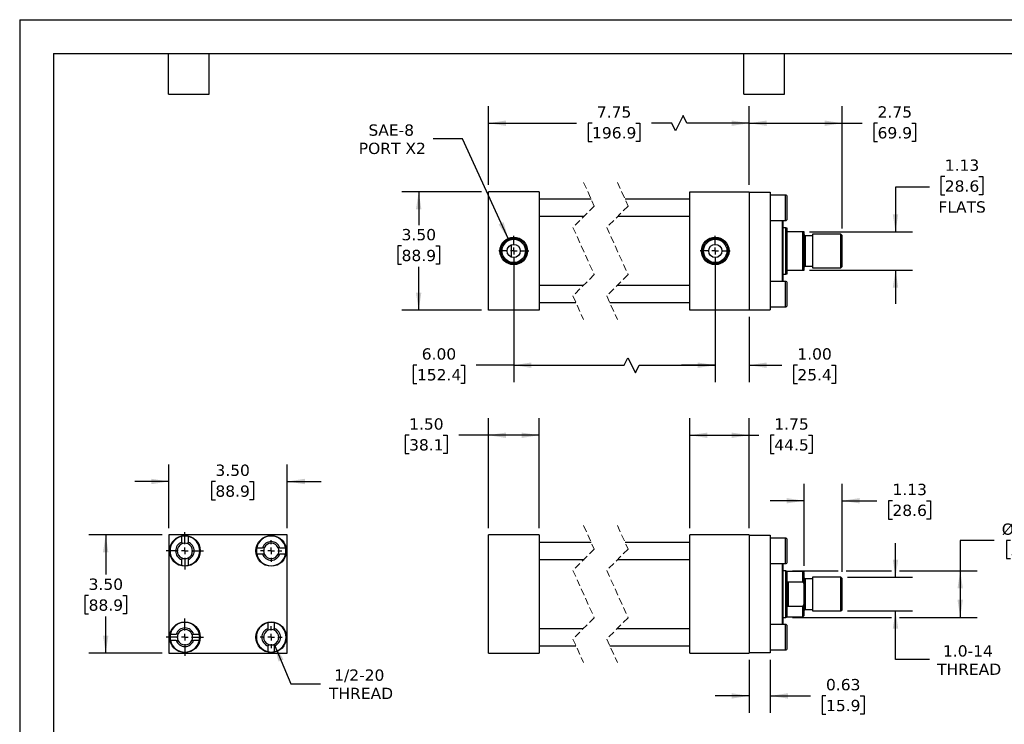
# Model space of a CAD drawing. Header units: inches. Extents: x 0 to 44, y 0 to 34.
# Tile 2 of 3: x 0 to 29.1, y 13.2 to 34. Entities that reach past the tile are written whole.
import ezdxf

# ---------------------------------------------------------------- set-up
doc = ezdxf.new("R2010")
doc.units = ezdxf.units.IN
doc.header["$LTSCALE"] = 4
doc.header["$MEASUREMENT"] = 0
for name, pattern in [('SLD-Center', [0.75, 0.6, -0.05, 0.05, -0.05]), ('SLD-Dashed', [0.075, 0.05, -0.025]), ('SLD-Solid', [0])]:
    doc.linetypes.add(name, pattern=pattern)
doc.layers.add('CENTER', color=40, linetype='SLD-Center')
doc.layers.add('DIMENSIONS', color=140, linetype='SLD-Solid', lineweight=25)
doc.layers.add('TEXT', color=140, linetype='SLD-Solid', lineweight=25)
doc.styles.add('SLDTEXTSTYLE0', font='VERDANA.TTF')
doc.dimstyles.new('SLDDIMSTYLE0', dxfattribs={"dimtxt": 0.339844, "dimasz": 0.52, "dimexe": 0, "dimexo": 0.0625, "dimgap": 0.084961, "dimtad": 0, "dimtih": 1, "dimtoh": 1, "dimrnd": 1e-09, "dimzin": 4, "dimdsep": 46, "dimtxsty": 'SLDTEXTSTYLE0', "dimsah": 1, "dimcen": 0.09, "dimadec": 0, "dimazin": 1, "dimtfac": 1, "dimtofl": 0, "dimtmove": 0, "dimatfit": 3, "dimfxl": 0, "dimfrac": 2, "dimtolj": 1, "dimtzin": 12, "dimarcsym": 0})
doc.dimstyles.new('SLDDIMSTYLE1', dxfattribs={"dimtxt": 0.339844, "dimasz": 0.52, "dimexe": 0, "dimexo": 0.0625, "dimgap": 0.084961, "dimtad": 0, "dimtih": 1, "dimtoh": 1, "dimrnd": 1e-09, "dimzin": 12, "dimdsep": 46, "dimtxsty": 'SLDTEXTSTYLE0', "dimsah": 1, "dimcen": 0.09, "dimadec": 0, "dimazin": 3, "dimtfac": 1, "dimtofl": 0, "dimtmove": 0, "dimatfit": 3, "dimfxl": 0, "dimfrac": 2, "dimtolj": 1, "dimtzin": 12, "dimarcsym": 0})
doc.dimstyles.new('SLDDIMSTYLE2', dxfattribs={"dimtxt": 0.339844, "dimasz": 0.52, "dimexe": 0, "dimexo": 0.0625, "dimgap": 0.084961, "dimtad": 0, "dimtih": 1, "dimtoh": 1, "dimrnd": 1e-09, "dimzin": 12, "dimdsep": 46, "dimtxsty": 'SLDTEXTSTYLE0', "dimsah": 1, "dimcen": 0.09, "dimadec": 0, "dimazin": 3, "dimtfac": 1, "dimtmove": 0, "dimatfit": 0, "dimfxl": 0, "dimfrac": 2, "dimtolj": 1, "dimtzin": 12, "dimarcsym": 0})
doc.dimstyles.new('SLDDIMSTYLE3', dxfattribs={"dimtxt": 0.339844, "dimasz": 0.52, "dimexe": 0, "dimexo": 0.0625, "dimgap": 0.084961, "dimtad": 0, "dimtih": 1, "dimtoh": 1, "dimrnd": 1e-09, "dimdsep": 46, "dimtxsty": 'SLDTEXTSTYLE0', "dimsah": 1, "dimcen": 0.09, "dimadec": 0, "dimazin": 2, "dimtfac": 1, "dimtmove": 0, "dimatfit": 0, "dimfxl": 0, "dimfrac": 2, "dimtolj": 1, "dimtzin": 12, "dimarcsym": 0})
doc.dimstyles.new('SLDDIMSTYLE4', dxfattribs={"dimtxt": 0.339844, "dimasz": 0.52, "dimexe": 0, "dimexo": 0.0625, "dimgap": 0.084961, "dimtad": 0, "dimtih": 1, "dimtoh": 1, "dimrnd": 1e-09, "dimzin": 4, "dimdsep": 46, "dimtxsty": 'SLDTEXTSTYLE0', "dimsah": 1, "dimcen": 0.09, "dimadec": 0, "dimazin": 1, "dimtfac": 1, "dimtmove": 0, "dimatfit": 0, "dimfxl": 0, "dimfrac": 2, "dimtolj": 1, "dimtzin": 12, "dimarcsym": 0})
doc.dimstyles.new('SLDDIMSTYLE5', dxfattribs={"dimtxt": 0.339844, "dimasz": 0.52, "dimexe": 0, "dimexo": 0.0625, "dimgap": 0.084961, "dimtad": 0, "dimtih": 1, "dimtoh": 1, "dimrnd": 1e-09, "dimzin": 12, "dimdsep": 46, "dimtxsty": 'SLDTEXTSTYLE0', "dimsah": 1, "dimcen": 0, "dimadec": 0, "dimazin": 3, "dimtfac": 1, "dimtofl": 0, "dimtmove": 0, "dimatfit": 3, "dimfxl": 0, "dimfrac": 2, "dimtolj": 1, "dimtzin": 12, "dimarcsym": 0})
doc.dimstyles.new('SLDDIMSTYLE6', dxfattribs={"dimtxt": 0.339844, "dimasz": 0.52, "dimexe": 0, "dimexo": 0.0625, "dimgap": 0.084961, "dimtad": 0, "dimtih": 1, "dimtoh": 1, "dimrnd": 1e-09, "dimzin": 12, "dimdsep": 46, "dimtxsty": 'SLDTEXTSTYLE0', "dimsah": 1, "dimcen": 0, "dimadec": 0, "dimazin": 3, "dimtfac": 1, "dimtofl": 0, "dimtmove": 0, "dimatfit": 3, "dimfxl": 0, "dimfrac": 2, "dimtolj": 1, "dimtzin": 12, "dimarcsym": 0})

# ---------------------------------------------------------------- blocks, each defined once
blk = doc.blocks.new('_D')
at = {"layer": 'DIMENSIONS'}
for p, q in [((13.849, 18.986), (13.849, 22.227)), ((15.349, 18.986), (15.349, 22.227)), ((11.508, 21.727), (11.394, 21.727)), ((11.394, 21.727), (11.394, 21.187)), ((12.518, 21.727), (12.632, 21.727)), ((12.632, 21.727), (12.632, 21.187)), ((13.849, 21.727), (12.979, 21.727)), ((15.349, 21.727), (13.849, 21.727)), ((11.394, 21.187), (11.508, 21.187)), ((12.632, 21.187), (12.518, 21.187))]:
    blk.add_line(p, q, dxfattribs=at)
for points in [[(13.849, 21.727), (14.369, 21.647), (14.369, 21.807)], [(15.349, 21.727), (14.829, 21.807), (14.829, 21.647)]]:
    blk.add_solid(points, dxfattribs=at)
at = {"layer": 'DIMENSIONS', "char_height": 0.3333, "attachment_point": 1, "style": 'SLDTEXTSTYLE0'}
for s, insert in [('1.50', (11.508, 22.226)), ('38.1', (11.508, 21.61))]:
    blk.add_mtext(s, dxfattribs=dict(at, insert=insert))
blk = doc.blocks.new('_D_1')
at = {"layer": 'DIMENSIONS'}
for p, q in [((19.805, 18.986), (19.805, 22.227)), ((21.555, 18.986), (21.555, 22.227)), ((19.805, 21.727), (21.555, 21.727)), ((21.555, 21.727), (21.839, 21.727)), ((22.299, 21.727), (22.185, 21.727)), ((22.185, 21.727), (22.185, 21.187)), ((23.309, 21.727), (23.423, 21.727)), ((23.423, 21.727), (23.423, 21.187)), ((22.185, 21.187), (22.299, 21.187)), ((23.423, 21.187), (23.309, 21.187))]:
    blk.add_line(p, q, dxfattribs=at)
for points in [[(19.805, 21.727), (20.325, 21.647), (20.325, 21.807)], [(21.555, 21.727), (21.035, 21.807), (21.035, 21.647)]]:
    blk.add_solid(points, dxfattribs=at)
at = {"layer": 'DIMENSIONS', "char_height": 0.3333, "attachment_point": 1, "style": 'SLDTEXTSTYLE0'}
for s, insert in [('1.75', (22.299, 22.226)), ('44.5', (22.299, 21.61))]:
    blk.add_mtext(s, dxfattribs=dict(at, insert=insert))
blk = doc.blocks.new('_D_2')
at = {"layer": 'DIMENSIONS'}
for p, q in [((23.181, 17.868), (23.181, 20.292)), ((24.306, 17.696), (24.306, 20.292)), ((23.181, 19.792), (22.181, 19.792)), ((24.306, 19.792), (25.33, 19.792)), ((25.791, 19.792), (25.677, 19.792)), ((25.677, 19.792), (25.677, 19.252)), ((26.801, 19.792), (26.915, 19.792)), ((26.915, 19.792), (26.915, 19.252)), ((25.677, 19.252), (25.791, 19.252)), ((26.915, 19.252), (26.801, 19.252))]:
    blk.add_line(p, q, dxfattribs=at)
for points in [[(23.181, 19.792), (22.661, 19.872), (22.661, 19.712)], [(24.306, 19.792), (24.826, 19.712), (24.826, 19.872)]]:
    blk.add_solid(points, dxfattribs=at)
at = {"layer": 'DIMENSIONS', "char_height": 0.3333, "attachment_point": 1, "style": 'SLDTEXTSTYLE0'}
for s, insert in [('1.13', (25.791, 20.292)), ('28.6', (25.791, 19.676))]:
    blk.add_mtext(s, dxfattribs=dict(at, insert=insert))
blk = doc.blocks.new('_D_3')
at = {"layer": 'DIMENSIONS'}
for p, q in [((25.881, 17.536), (25.881, 18.536)), ((24.467, 17.536), (26.381, 17.536)), ((24.467, 16.536), (26.381, 16.536)), ((25.881, 15.1), (25.881, 16.536)), ((26.881, 15.1), (25.881, 15.1))]:
    blk.add_line(p, q, dxfattribs=at)
for points in [[(25.881, 17.536), (25.961, 18.056), (25.801, 18.056)], [(25.881, 16.536), (25.801, 16.016), (25.961, 16.016)]]:
    blk.add_solid(points, dxfattribs=at)
at = {"layer": 'DIMENSIONS', "char_height": 0.3333, "attachment_point": 1, "style": 'SLDTEXTSTYLE0'}
for s, insert in [('1.0-14', (27.284, 15.523)), ('THREAD', (27.109, 14.983))]:
    blk.add_mtext(s, dxfattribs=dict(at, insert=insert))
blk = doc.blocks.new('_D_4')
at = {"layer": 'DIMENSIONS'}
for p, q in [((28.793, 18.622), (27.793, 18.622)), ((27.793, 18.622), (27.793, 17.723)), ((29.278, 18.622), (29.164, 18.622)), ((29.164, 18.622), (29.164, 18.082)), ((30.288, 18.622), (30.402, 18.622)), ((30.402, 18.622), (30.402, 18.082)), ((29.164, 18.082), (29.278, 18.082)), ((30.402, 18.082), (30.288, 18.082)), ((22.837, 17.723), (24.186, 17.723)), ((24.426, 17.723), (25.761, 17.723)), ((26.001, 17.723), (28.293, 17.723)), ((27.793, 17.723), (27.793, 16.348)), ((22.837, 16.348), (25.761, 16.348)), ((26.001, 16.348), (28.293, 16.348))]:
    blk.add_line(p, q, dxfattribs=at)
for points in [[(27.793, 17.723), (27.713, 17.203), (27.873, 17.203)], [(27.793, 16.348), (27.873, 16.868), (27.713, 16.868)]]:
    blk.add_solid(points, dxfattribs=at)
at = {"layer": 'DIMENSIONS', "char_height": 0.3333, "attachment_point": 1, "style": 'SLDTEXTSTYLE0'}
for s, insert in [('%%c', (29.021, 19.121)), ('1.38', (29.534, 19.121)), ('34.9', (29.278, 18.505))]:
    blk.add_mtext(s, dxfattribs=dict(at, insert=insert))
blk = doc.blocks.new('_D_5')
at = {"layer": 'DIMENSIONS'}
for p, q in [((21.555, 15.096), (21.555, 13.528)), ((22.18, 15.096), (22.18, 13.528)), ((21.555, 14.028), (20.555, 14.028)), ((22.18, 14.028), (23.366, 14.028)), ((23.827, 14.028), (23.713, 14.028)), ((23.713, 14.028), (23.713, 13.488)), ((24.837, 14.028), (24.951, 14.028)), ((24.951, 14.028), (24.951, 13.488)), ((23.713, 13.488), (23.827, 13.488)), ((24.951, 13.488), (24.837, 13.488))]:
    blk.add_line(p, q, dxfattribs=at)
for points in [[(21.555, 14.028), (21.035, 14.108), (21.035, 13.948)], [(22.18, 14.028), (22.7, 13.948), (22.7, 14.108)]]:
    blk.add_solid(points, dxfattribs=at)
at = {"layer": 'DIMENSIONS', "char_height": 0.3333, "attachment_point": 1, "style": 'SLDTEXTSTYLE0'}
for s, insert in [('0.63', (23.827, 14.528)), ('15.9', (23.827, 13.911))]:
    blk.add_mtext(s, dxfattribs=dict(at, insert=insert))
blk = doc.blocks.new('_D_8')
at = {"layer": 'DIMENSIONS'}
for p, q in [((4.407, 18.986), (4.407, 20.861)), ((7.907, 18.986), (7.907, 20.861)), ((4.407, 20.361), (3.407, 20.361)), ((5.784, 20.361), (5.67, 20.361)), ((5.67, 20.361), (5.67, 19.82)), ((6.794, 20.361), (6.908, 20.361)), ((6.908, 20.361), (6.908, 19.82)), ((7.907, 20.361), (8.907, 20.361)), ((5.67, 19.82), (5.784, 19.82)), ((6.908, 19.82), (6.794, 19.82))]:
    blk.add_line(p, q, dxfattribs=at)
for points in [[(4.407, 20.361), (3.887, 20.441), (3.887, 20.281)], [(7.907, 20.361), (8.427, 20.281), (8.427, 20.441)]]:
    blk.add_solid(points, dxfattribs=at)
at = {"layer": 'DIMENSIONS', "char_height": 0.3333, "attachment_point": 1, "style": 'SLDTEXTSTYLE0'}
for s, insert in [('3.50', (5.784, 20.86)), ('88.9', (5.784, 20.244))]:
    blk.add_mtext(s, dxfattribs=dict(at, insert=insert))
blk = doc.blocks.new('_D_9')
at = {"layer": 'DIMENSIONS'}
for p, q in [((4.207, 18.786), (2.042, 18.786)), ((2.542, 18.786), (2.542, 17.61)), ((2.037, 16.994), (1.923, 16.994)), ((1.923, 16.994), (1.923, 16.454)), ((3.047, 16.994), (3.161, 16.994)), ((3.161, 16.994), (3.161, 16.454)), ((1.923, 16.454), (2.037, 16.454)), ((2.542, 15.286), (2.542, 16.378)), ((3.161, 16.454), (3.047, 16.454)), ((4.207, 15.286), (2.042, 15.286))]:
    blk.add_line(p, q, dxfattribs=at)
for points in [[(2.542, 18.786), (2.462, 18.266), (2.622, 18.266)], [(2.542, 15.286), (2.622, 15.806), (2.462, 15.806)]]:
    blk.add_solid(points, dxfattribs=at)
at = {"layer": 'DIMENSIONS', "char_height": 0.3333, "attachment_point": 1, "style": 'SLDTEXTSTYLE0'}
for s, insert in [('3.50', (2.037, 17.494)), ('88.9', (2.037, 16.877))]:
    blk.add_mtext(s, dxfattribs=dict(at, insert=insert))
blk = doc.blocks.new('_D_10')
at = {"layer": 'DIMENSIONS'}
for p, q in [((7.52, 15.552), (8.015, 14.385)), ((8.015, 14.385), (8.89, 14.385))]:
    blk.add_line(p, q, dxfattribs=at)
blk.add_solid([(7.52, 15.552), (7.649, 15.042), (7.797, 15.105)], dxfattribs=at)
at = {"layer": 'DIMENSIONS', "char_height": 0.3333, "attachment_point": 1, "style": 'SLDTEXTSTYLE0'}
for s, insert in [('1/2-20', (9.294, 14.809)), ('THREAD', (9.14, 14.269))]:
    blk.add_mtext(s, dxfattribs=dict(at, insert=insert))
blk = doc.blocks.new('SW_CENTERMARKSYMBOL_0')
at = {"layer": 'CENTER', "color": 0}
for p, q in [((0, 0.2), (0, 0.31875)), ((-0.2, 0), (-0.31875, 0)), ((0, 0), (-0.1, 0)), ((0, 0), (0, 0.1)), ((0, 0), (0, -0.1)), ((0, 0), (0.1, 0)), ((0.2, 0), (0.31875, 0)), ((0, -0.2), (0, -0.31875))]:
    blk.add_line(p, q, dxfattribs=at)
blk = doc.blocks.new('SW_CENTERMARKSYMBOL_1')
at = {"layer": 'CENTER', "color": 0}
for p, q in [((0, 0.2), (0, 0.553)), ((-0.2, 0), (-0.553, 0)), ((0, 0), (-0.1, 0)), ((0, 0), (0, 0.1)), ((0, 0), (0, -0.1)), ((0, 0), (0.1, 0)), ((0.2, 0), (0.553, 0)), ((0, -0.2), (0, -0.553))]:
    blk.add_line(p, q, dxfattribs=at)
blk = doc.blocks.new('SW_CENTERMARKSYMBOL_2')
at = {"layer": 'CENTER', "color": 0}
for p, q in [((0, 0.2), (0, 0.553)), ((-0.2, 0), (-0.553, 0)), ((0, 0), (-0.1, 0)), ((0, 0), (0, 0.1)), ((0, 0), (0, -0.1)), ((0, 0), (0.1, 0)), ((0.2, 0), (0.553, 0)), ((0, -0.2), (0, -0.553))]:
    blk.add_line(p, q, dxfattribs=at)
blk = doc.blocks.new('SW_CENTERMARKSYMBOL_3')
at = {"layer": 'CENTER', "color": 0}
for p, q in [((0, 0.2), (0, 0.32655)), ((-0.2, 0), (-0.32655, 0)), ((0, 0), (-0.1, 0)), ((0, 0), (0, 0.1)), ((0, 0), (0, -0.1)), ((0, 0), (0.1, 0)), ((0.2, 0), (0.32655, 0)), ((0, -0.2), (0, -0.32655))]:
    blk.add_line(p, q, dxfattribs=at)
blk = doc.blocks.new('_D_11')
at = {"layer": 'DIMENSIONS'}
for p, q in [((13.849, 29.12), (13.849, 31.443)), ((21.555, 29.12), (21.555, 31.443)), ((19.604, 31.166), (19.381, 30.721)), ((19.715, 30.943), (19.604, 31.166)), ((13.849, 30.943), (16.454, 30.943)), ((16.914, 30.943), (16.8, 30.943)), ((16.8, 30.943), (16.8, 30.403)), ((18.207, 30.943), (18.321, 30.943)), ((18.321, 30.943), (18.321, 30.403)), ((19.27, 30.943), (18.667, 30.943)), ((19.381, 30.721), (19.27, 30.943)), ((21.555, 30.943), (19.715, 30.943)), ((16.8, 30.403), (16.914, 30.403)), ((18.321, 30.403), (18.207, 30.403))]:
    blk.add_line(p, q, dxfattribs=at)
for points in [[(13.849, 30.943), (14.369, 30.863), (14.369, 31.023)], [(21.555, 30.943), (21.035, 31.023), (21.035, 30.863)]]:
    blk.add_solid(points, dxfattribs=at)
at = {"layer": 'DIMENSIONS', "char_height": 0.3333, "attachment_point": 1, "style": 'SLDTEXTSTYLE0'}
for s, insert in [('7.75', (17.056, 31.443)), ('196.9', (16.914, 30.827))]:
    blk.add_mtext(s, dxfattribs=dict(at, insert=insert))
blk = doc.blocks.new('_D_12')
at = {"layer": 'DIMENSIONS'}
for p, q in [((21.555, 29.12), (21.555, 31.443)), ((24.306, 27.83), (24.306, 31.443)), ((21.555, 30.943), (24.306, 30.943)), ((24.306, 30.943), (24.891, 30.943)), ((25.352, 30.943), (25.238, 30.943)), ((25.238, 30.943), (25.238, 30.403)), ((26.362, 30.943), (26.476, 30.943)), ((26.476, 30.943), (26.476, 30.403)), ((25.238, 30.403), (25.352, 30.403)), ((26.476, 30.403), (26.362, 30.403))]:
    blk.add_line(p, q, dxfattribs=at)
for points in [[(21.555, 30.943), (22.075, 30.863), (22.075, 31.023)], [(24.306, 30.943), (23.786, 31.023), (23.786, 30.863)]]:
    blk.add_solid(points, dxfattribs=at)
at = {"layer": 'DIMENSIONS', "char_height": 0.3333, "attachment_point": 1, "style": 'SLDTEXTSTYLE0'}
for s, insert in [('2.75', (25.352, 31.443)), ('69.9', (25.352, 30.827))]:
    blk.add_mtext(s, dxfattribs=dict(at, insert=insert))
blk = doc.blocks.new('_D_13')
at = {"layer": 'DIMENSIONS'}
for p, q in [((27.337, 29.37), (27.223, 29.37)), ((27.223, 29.37), (27.223, 28.83)), ((28.347, 29.37), (28.461, 29.37)), ((28.461, 29.37), (28.461, 28.83)), ((26.881, 29.052), (25.881, 29.052)), ((25.881, 29.052), (25.881, 27.732)), ((27.223, 28.83), (27.337, 28.83)), ((28.461, 28.83), (28.347, 28.83)), ((23.342, 27.732), (26.381, 27.732)), ((23.342, 26.607), (26.381, 26.607)), ((25.881, 26.607), (25.881, 25.607))]:
    blk.add_line(p, q, dxfattribs=at)
for points in [[(25.881, 27.732), (25.961, 28.252), (25.801, 28.252)], [(25.881, 26.607), (25.801, 26.087), (25.961, 26.087)]]:
    blk.add_solid(points, dxfattribs=at)
at = {"layer": 'DIMENSIONS', "char_height": 0.3333, "attachment_point": 1, "style": 'SLDTEXTSTYLE0'}
for s, insert in [('1.13', (27.337, 29.87)), ('28.6', (27.337, 29.254)), ('FLATS', (27.15, 28.637))]:
    blk.add_mtext(s, dxfattribs=dict(at, insert=insert))
blk = doc.blocks.new('_D_14')
at = {"layer": 'DIMENSIONS'}
for p, q in [((14.599, 26.97), (14.599, 23.296)), ((20.555, 26.97), (20.555, 23.296)), ((17.86, 23.796), (17.971, 24.018)), ((17.971, 24.018), (18.193, 23.573)), ((11.74, 23.796), (11.626, 23.796)), ((11.626, 23.796), (11.626, 23.255)), ((13.032, 23.796), (13.147, 23.796)), ((13.147, 23.796), (13.147, 23.255)), ((14.599, 23.796), (13.493, 23.796)), ((14.599, 23.796), (17.86, 23.796)), ((18.193, 23.573), (18.304, 23.796)), ((18.304, 23.796), (20.555, 23.796)), ((11.626, 23.255), (11.74, 23.255)), ((13.147, 23.255), (13.032, 23.255))]:
    blk.add_line(p, q, dxfattribs=at)
for points in [[(14.599, 23.796), (15.119, 23.716), (15.119, 23.876)], [(20.555, 23.796), (20.035, 23.876), (20.035, 23.716)]]:
    blk.add_solid(points, dxfattribs=at)
at = {"layer": 'DIMENSIONS', "char_height": 0.3333, "attachment_point": 1, "style": 'SLDTEXTSTYLE0'}
for s, insert in [('6.00', (11.881, 24.295)), ('152.4', (11.74, 23.679))]:
    blk.add_mtext(s, dxfattribs=dict(at, insert=insert))
blk = doc.blocks.new('_D_15')
at = {"layer": 'DIMENSIONS'}
for p, q in [((20.555, 26.97), (20.555, 23.296)), ((21.555, 25.22), (21.555, 23.296)), ((20.555, 23.796), (19.555, 23.796)), ((21.555, 23.796), (22.52, 23.796)), ((22.98, 23.796), (22.866, 23.796)), ((22.866, 23.796), (22.866, 23.255)), ((23.99, 23.796), (24.104, 23.796)), ((24.104, 23.796), (24.104, 23.255)), ((22.866, 23.255), (22.98, 23.255)), ((24.104, 23.255), (23.99, 23.255))]:
    blk.add_line(p, q, dxfattribs=at)
for points in [[(20.555, 23.796), (20.035, 23.876), (20.035, 23.716)], [(21.555, 23.796), (22.075, 23.716), (22.075, 23.876)]]:
    blk.add_solid(points, dxfattribs=at)
at = {"layer": 'DIMENSIONS', "char_height": 0.3333, "attachment_point": 1, "style": 'SLDTEXTSTYLE0'}
for s, insert in [('1.00', (22.98, 24.295)), ('25.4', (22.98, 23.679))]:
    blk.add_mtext(s, dxfattribs=dict(at, insert=insert))
blk = doc.blocks.new('_D_16')
at = {"layer": 'DIMENSIONS'}
for p, q in [((13.649, 28.92), (11.291, 28.92)), ((11.791, 28.92), (11.791, 27.936)), ((11.286, 27.32), (11.172, 27.32)), ((11.172, 27.32), (11.172, 26.78)), ((12.296, 27.32), (12.41, 27.32)), ((12.41, 27.32), (12.41, 26.78)), ((11.172, 26.78), (11.286, 26.78)), ((12.41, 26.78), (12.296, 26.78)), ((11.791, 25.42), (11.791, 26.703)), ((13.649, 25.42), (11.291, 25.42))]:
    blk.add_line(p, q, dxfattribs=at)
for points in [[(11.791, 28.92), (11.711, 28.4), (11.871, 28.4)], [(11.791, 25.42), (11.871, 25.94), (11.711, 25.94)]]:
    blk.add_solid(points, dxfattribs=at)
at = {"layer": 'DIMENSIONS', "char_height": 0.3333, "attachment_point": 1, "style": 'SLDTEXTSTYLE0'}
for s, insert in [('3.50', (11.286, 27.819)), ('88.9', (11.286, 27.203))]:
    blk.add_mtext(s, dxfattribs=dict(at, insert=insert))
blk = doc.blocks.new('_D_17')
at = {"layer": 'DIMENSIONS'}
for p, q in [((13.089, 30.484), (12.214, 30.484)), ((14.442, 27.514), (13.089, 30.484))]:
    blk.add_line(p, q, dxfattribs=at)
blk.add_solid([(14.442, 27.514), (14.299, 28.021), (14.154, 27.954)], dxfattribs=at)
at = {"layer": 'DIMENSIONS', "char_height": 0.3333, "attachment_point": 1, "style": 'SLDTEXTSTYLE0'}
for s, insert in [('SAE-8', (10.306, 30.907)), ('PORT X2', (10.02, 30.367))]:
    blk.add_mtext(s, dxfattribs=dict(at, insert=insert))
blk = doc.blocks.new('SW_CENTERMARKSYMBOL_4')
at = {"layer": 'CENTER', "color": 0}
for p, q in [((0, 0.2), (0, 0.444)), ((-0.2, 0), (-0.444, 0)), ((0, 0), (-0.1, 0)), ((0, 0), (0, 0.1)), ((0, 0), (0, -0.1)), ((0, 0), (0.1, 0)), ((0.2, 0), (0.444, 0)), ((0, -0.2), (0, -0.444))]:
    blk.add_line(p, q, dxfattribs=at)
blk = doc.blocks.new('SW_CENTERMARKSYMBOL_5')
at = {"layer": 'CENTER', "color": 0}
for p, q in [((0, 0.2), (0, 0.444)), ((-0.2, 0), (-0.444, 0)), ((0, 0), (-0.1, 0)), ((0, 0), (0, 0.1)), ((0, 0), (0, -0.1)), ((0, 0), (0.1, 0)), ((0.2, 0), (0.444, 0)), ((0, -0.2), (0, -0.444))]:
    blk.add_line(p, q, dxfattribs=at)

msp = doc.modelspace()

# ---------------------------------------------------------------- linework, layer by layer
at = {"color": 7, "linetype": 'SLD-Solid'}
for q in [(0, 0), (44, 34)]:
    msp.add_line((0, 34), q, dxfattribs=at)
at = {"color": 7, "linetype": 'SLD-Dashed', "lineweight": 18}
for p, q in [((16.664, 29.195), (16.979, 28.497)), ((17.664, 29.195), (17.979, 28.497)), ((16.979, 28.497), (16.349, 27.867)), ((17.979, 28.497), (17.349, 27.867)), ((16.349, 27.867), (16.979, 26.472)), ((17.349, 27.867), (17.979, 26.472)), ((16.979, 26.472), (16.349, 25.842)), ((17.979, 26.472), (17.349, 25.842)), ((16.349, 25.842), (16.664, 25.145)), ((17.349, 25.842), (17.664, 25.145)), ((16.664, 19.061), (16.979, 18.363)), ((17.664, 19.061), (17.979, 18.363)), ((16.979, 18.363), (16.349, 17.733)), ((17.979, 18.363), (17.349, 17.733)), ((16.349, 17.733), (16.979, 16.338)), ((17.349, 17.733), (17.979, 16.338)), ((16.979, 16.338), (16.349, 15.708)), ((17.979, 16.338), (17.349, 15.708)), ((16.349, 15.708), (16.664, 15.011)), ((17.349, 15.708), (17.664, 15.011))]:
    msp.add_line(p, q, dxfattribs=at)
for p, q in [((13.849, 25.42), (13.849, 28.92)), ((15.349, 28.92), (13.849, 28.92)), ((15.349, 28.92), (15.349, 25.42)), ((19.805, 25.42), (19.805, 28.92)), ((19.805, 28.92), (21.555, 28.92)), ((21.555, 28.92), (21.555, 25.42)), ((21.555, 28.91), (22.18, 28.91)), ((22.18, 28.91), (22.18, 25.43)), ((22.63, 28.82), (22.18, 28.82)), ((22.63, 28.445), (22.63, 28.82)), ((16.89, 28.695), (15.349, 28.695)), ((19.805, 28.695), (17.89, 28.695)), ((22.68, 28.12), (22.68, 28.77)), ((22.63, 28.07), (22.63, 28.445)), ((15.349, 28.195), (16.677, 28.195)), ((17.677, 28.195), (19.805, 28.195)), ((22.18, 28.07), (22.63, 28.07)), ((22.542, 26.27), (22.542, 28.07)), ((22.562, 27.17), (22.562, 28.07)), ((22.637, 27.857), (22.562, 27.857)), ((22.681, 27.841), (22.637, 27.857)), ((22.637, 26.482), (22.637, 27.857)), ((22.681, 27.763), (22.681, 27.841)), ((22.681, 26.576), (22.681, 27.763)), ((23.142, 27.732), (22.712, 27.732)), ((23.142, 26.607), (23.142, 27.732)), ((23.181, 27.732), (23.142, 27.732)), ((23.181, 26.607), (23.181, 27.732)), ((24.267, 27.67), (23.431, 27.67)), ((23.431, 27.67), (23.431, 26.67)), ((24.306, 27.63), (24.267, 27.67)), ((24.267, 26.67), (24.267, 27.67)), ((14.537, 26.984), (14.537, 27.355)), ((23.431, 27.621), (23.212, 27.621)), ((23.212, 27.621), (23.212, 26.718)), ((24.306, 26.709), (24.306, 27.63)), ((22.562, 26.27), (22.562, 27.17)), ((22.562, 26.482), (22.637, 26.482)), ((22.637, 26.482), (22.681, 26.498)), ((22.681, 26.498), (22.681, 26.576)), ((22.712, 26.607), (23.142, 26.607)), ((23.142, 26.607), (23.181, 26.607)), ((23.212, 26.718), (23.431, 26.718)), ((23.431, 26.67), (24.267, 26.67)), ((24.267, 26.67), (24.306, 26.709)), ((22.63, 26.27), (22.18, 26.27)), ((22.63, 25.52), (22.63, 26.27)), ((22.68, 25.895), (22.68, 26.22)), ((16.652, 26.145), (15.349, 26.145)), ((19.805, 26.145), (17.652, 26.145)), ((15.349, 25.645), (16.439, 25.645)), ((17.439, 25.645), (19.805, 25.645)), ((22.68, 25.57), (22.68, 25.895)), ((15.349, 25.42), (13.849, 25.42)), ((21.555, 25.42), (19.805, 25.42)), ((21.555, 25.43), (22.18, 25.43)), ((22.18, 25.52), (22.63, 25.52)), ((7.907, 18.786), (4.407, 18.786)), ((4.407, 18.786), (4.407, 15.286)), ((4.788, 18.569), (4.788, 18.738)), ((4.975, 18.738), (4.975, 18.569)), ((7.907, 15.286), (7.907, 18.786)), ((15.349, 18.786), (13.849, 18.786)), ((13.849, 15.286), (13.849, 18.786)), ((15.349, 18.786), (15.349, 15.286)), ((21.555, 18.786), (19.805, 18.786)), ((19.805, 15.286), (19.805, 18.786)), ((21.555, 18.786), (21.555, 15.286)), ((21.555, 18.776), (22.18, 18.776)), ((22.18, 18.776), (22.18, 15.296)), ((22.63, 18.686), (22.18, 18.686)), ((22.63, 18.311), (22.63, 18.686)), ((22.68, 17.986), (22.68, 18.636)), ((7.004, 18.404), (7.173, 18.404)), ((7.69, 18.404), (7.859, 18.404)), ((16.89, 18.561), (15.349, 18.561)), ((19.805, 18.561), (17.89, 18.561)), ((4.788, 17.883), (4.788, 18.052)), ((4.975, 18.052), (4.975, 17.883)), ((7.173, 18.217), (7.004, 18.217)), ((7.859, 18.217), (7.69, 18.217)), ((15.349, 18.061), (16.677, 18.061)), ((17.677, 18.061), (19.805, 18.061)), ((22.63, 17.936), (22.63, 18.311)), ((22.18, 17.936), (22.63, 17.936)), ((22.542, 16.136), (22.542, 17.936)), ((22.562, 16.136), (22.562, 17.936)), ((22.637, 17.723), (22.562, 17.723)), ((22.681, 17.707), (22.637, 17.723)), ((22.637, 17.036), (22.637, 17.723)), ((23.142, 17.707), (22.681, 17.707)), ((22.681, 17.349), (22.681, 17.707)), ((23.181, 17.668), (23.142, 17.707)), ((23.142, 17.402), (23.142, 17.707)), ((23.181, 17.324), (23.181, 17.668)), ((23.431, 17.487), (23.212, 17.487)), ((23.212, 17.487), (23.212, 17.036)), ((24.267, 17.536), (23.431, 17.536)), ((23.431, 17.536), (23.431, 17.036)), ((24.306, 17.496), (24.267, 17.536)), ((24.267, 17.036), (24.267, 17.536)), ((24.306, 17.036), (24.306, 17.496)), ((22.681, 16.722), (22.681, 17.349)), ((22.712, 17.402), (22.712, 16.669)), ((22.712, 17.402), (23.142, 17.402)), ((23.142, 17.402), (23.181, 17.324)), ((23.181, 16.747), (23.181, 17.324)), ((22.637, 16.348), (22.637, 17.036)), ((23.212, 17.036), (23.212, 16.584)), ((23.431, 17.036), (23.431, 16.536)), ((24.267, 16.536), (24.267, 17.036)), ((24.306, 16.575), (24.306, 17.036)), ((22.681, 16.364), (22.681, 16.722)), ((23.142, 16.669), (22.712, 16.669)), ((23.142, 16.669), (23.181, 16.747)), ((23.142, 16.364), (23.142, 16.669)), ((23.181, 16.404), (23.181, 16.747)), ((22.562, 16.348), (22.637, 16.348)), ((22.637, 16.348), (22.681, 16.364)), ((22.681, 16.364), (23.142, 16.364)), ((23.142, 16.364), (23.181, 16.404)), ((23.212, 16.584), (23.431, 16.584)), ((23.431, 16.536), (24.267, 16.536)), ((24.267, 16.536), (24.306, 16.575)), ((7.338, 16.019), (7.338, 16.188)), ((7.525, 16.188), (7.525, 16.019)), ((16.652, 16.011), (15.349, 16.011)), ((19.805, 16.011), (17.652, 16.011)), ((22.63, 16.136), (22.18, 16.136)), ((22.63, 15.386), (22.63, 16.136)), ((22.68, 15.761), (22.68, 16.086)), ((4.454, 15.854), (4.623, 15.854)), ((5.14, 15.854), (5.309, 15.854)), ((22.68, 15.436), (22.68, 15.761)), ((4.623, 15.667), (4.454, 15.667)), ((5.309, 15.667), (5.14, 15.667)), ((7.338, 15.333), (7.338, 15.502)), ((7.525, 15.502), (7.525, 15.333)), ((15.349, 15.511), (16.439, 15.511)), ((17.439, 15.511), (19.805, 15.511)), ((4.407, 15.286), (7.907, 15.286)), ((13.849, 15.286), (15.349, 15.286)), ((19.805, 15.286), (21.555, 15.286)), ((22.18, 15.296), (21.555, 15.296)), ((22.18, 15.386), (22.63, 15.386))]:
    msp.add_line(p, q)
for centre, radius in [((14.599, 27.17), 0.406), ((14.599, 27.17), 0.379), ((14.599, 27.17), 0.344), ((14.599, 27.17), 0.195), ((20.555, 27.17), 0.406), ((20.555, 27.17), 0.379), ((20.555, 27.17), 0.344), ((20.555, 27.17), 0.195), ((4.882, 18.311), 0.453), ((7.432, 18.311), 0.453), ((4.882, 15.761), 0.453), ((7.432, 15.761), 0.453)]:
    msp.add_circle(centre, radius)
for centre, radius, start, end in [((22.63, 28.77), 0.05, 359.9997, 90.0002), ((22.63, 28.12), 0.05, 269.9998, 0.0003), ((23.212, 27.652), 0.0312, 179.9995, 270.0004), ((23.212, 26.687), 0.0312, 89.9996, 180.0005), ((22.63, 26.22), 0.05, 359.9997, 90.0002), ((22.63, 25.57), 0.05, 269.9998, 0.0003), ((4.882, 18.311), 0.438, 102.3736, 257.6264), ((4.882, 18.311), 0.437, 77.6264, 102.3736), ((4.882, 18.311), 0.438, 282.3736, 77.6264), ((7.432, 18.311), 0.437, 12.3736, 167.6264), ((22.63, 18.636), 0.05, 359.9997, 90.0002), ((4.882, 18.311), 0.275, 109.9323, 250.0677), ((4.882, 18.311), 0.227, 114.4448, 245.5552), ((4.882, 18.311), 0.227, 65.5552, 114.4448), ((4.882, 18.311), 0.275, 289.9323, 70.0677), ((4.882, 18.311), 0.227, 294.4448, 65.5552), ((7.432, 18.311), 0.437, 167.6264, 192.3736), ((7.432, 18.311), 0.275, 19.9323, 160.0677), ((7.432, 18.311), 0.227, 155.5552, 204.4448), ((7.432, 18.311), 0.227, 24.4448, 155.5552), ((7.432, 18.311), 0.227, 335.5552, 24.4448), ((7.432, 18.311), 0.437, 347.6264, 12.3736), ((4.882, 18.311), 0.227, 245.5552, 294.4448), ((7.432, 18.311), 0.437, 192.3736, 347.6264), ((7.432, 18.311), 0.275, 199.9323, 340.0677), ((7.432, 18.311), 0.227, 204.4448, 335.5552), ((4.882, 18.311), 0.438, 257.6264, 282.3736), ((22.63, 17.986), 0.05, 269.9998, 0.0003), ((23.212, 17.518), 0.0312, 179.9995, 270.0004), ((23.212, 16.553), 0.0312, 89.9996, 180.0005), ((4.882, 15.761), 0.438, 12.3736, 167.6264), ((4.882, 15.761), 0.275, 19.9323, 160.0677), ((7.432, 15.761), 0.437, 102.3736, 257.6264), ((7.432, 15.761), 0.275, 109.9323, 250.0677), ((7.432, 15.761), 0.438, 77.6264, 102.3736), ((7.432, 15.761), 0.438, 282.3736, 77.6264), ((7.432, 15.761), 0.275, 289.9323, 70.0677), ((22.63, 16.086), 0.05, 359.9997, 90.0002), ((4.882, 15.761), 0.438, 167.6264, 192.3736), ((4.882, 15.761), 0.227, 155.5552, 204.4448), ((4.882, 15.761), 0.227, 24.4448, 155.5552), ((4.882, 15.761), 0.227, 335.5552, 24.4448), ((4.882, 15.761), 0.438, 347.6264, 12.3736), ((7.432, 15.761), 0.227, 114.4448, 245.5552), ((7.432, 15.761), 0.227, 65.5552, 114.4448), ((7.432, 15.761), 0.227, 294.4448, 65.5552), ((4.882, 15.761), 0.438, 192.3736, 347.6264), ((4.882, 15.761), 0.275, 199.9323, 340.0677), ((4.882, 15.761), 0.227, 204.4448, 335.5552), ((7.432, 15.761), 0.227, 245.5552, 294.4448), ((22.63, 15.436), 0.05, 269.9998, 0.0003), ((7.432, 15.761), 0.437, 257.6264, 282.3736)]:
    msp.add_arc(centre, radius, start, end)
for points, knots in [([(22.712, 27.732), (22.71, 27.732), (22.706, 27.732), (22.7, 27.734), (22.693, 27.738), (22.684, 27.747), (22.681, 27.756), (22.681, 27.763), (22.681, 27.763)], [0, 0, 0, 0, 0.122723, 0.236209, 0.400646, 0.625866, 0.957038, 1, 1, 1, 1]), ([(22.681, 26.576), (22.682, 26.581), (22.683, 26.589), (22.689, 26.598), (22.695, 26.603), (22.702, 26.606), (22.708, 26.607), (22.711, 26.607), (22.712, 26.607)], [0, 0, 0, 0, 0.322425, 0.477163, 0.661271, 0.794626, 0.922286, 1, 1, 1, 1]), ([(22.681, 17.349), (22.681, 17.359), (22.682, 17.372), (22.689, 17.387), (22.695, 17.395), (22.702, 17.4), (22.707, 17.402), (22.711, 17.402), (22.712, 17.402)], [0, 0, 0, 0, 0.408029, 0.572057, 0.740906, 0.848437, 0.943703, 1, 1, 1, 1]), ([(22.712, 16.669), (22.71, 16.669), (22.706, 16.67), (22.7, 16.673), (22.692, 16.679), (22.684, 16.695), (22.681, 16.71), (22.681, 16.721), (22.681, 16.722)], [0, 0, 0, 0, 0.089234, 0.175504, 0.312828, 0.534784, 0.941722, 1, 1, 1, 1])]:
    msp.add_open_spline(points, degree=3, knots=knots)
for points in [[(4.788, 18.569), (4.788, 18.552), (4.788, 18.535), (4.788, 18.517)], [(4.975, 18.517), (4.975, 18.535), (4.975, 18.552), (4.975, 18.569)], [(7.225, 18.404), (7.208, 18.404), (7.19, 18.404), (7.173, 18.404)], [(7.69, 18.404), (7.673, 18.404), (7.655, 18.404), (7.638, 18.404)], [(4.788, 18.104), (4.788, 18.087), (4.788, 18.07), (4.788, 18.052)], [(4.975, 18.104), (4.975, 18.087), (4.975, 18.07), (4.975, 18.052)], [(7.225, 18.217), (7.208, 18.217), (7.19, 18.217), (7.173, 18.217)], [(7.638, 18.217), (7.655, 18.217), (7.673, 18.217), (7.69, 18.217)], [(7.338, 15.967), (7.338, 15.985), (7.338, 16.002), (7.338, 16.019)], [(7.525, 15.967), (7.525, 15.985), (7.525, 16.002), (7.525, 16.019)], [(4.675, 15.854), (4.658, 15.854), (4.64, 15.854), (4.623, 15.854)], [(5.088, 15.854), (5.105, 15.854), (5.123, 15.854), (5.14, 15.854)], [(4.623, 15.667), (4.64, 15.667), (4.658, 15.667), (4.675, 15.667)], [(5.088, 15.667), (5.105, 15.667), (5.123, 15.667), (5.14, 15.667)], [(7.338, 15.554), (7.338, 15.537), (7.338, 15.52), (7.338, 15.502)], [(7.525, 15.502), (7.525, 15.52), (7.525, 15.537), (7.525, 15.554)]]:
    msp.add_open_spline(points, degree=3)
at = {"layer": 'TEXT'}
for p, q in [((1, 33), (43, 33)), ((1, 33), (1, 1)), ((4.4, 31.8), (4.4, 33)), ((5.6, 31.8), (5.6, 33)), ((21.4, 31.8), (21.4, 33)), ((22.6, 31.8), (22.6, 33)), ((4.4, 31.8), (5.6, 31.8)), ((21.4, 31.8), (22.6, 31.8))]:
    msp.add_line(p, q, dxfattribs=at)

# ---------------------------------------------------------------- block references
at = {"layer": 'CENTER'}
for name, p in [('SW_CENTERMARKSYMBOL_4', (14.599, 27.17)), ('SW_CENTERMARKSYMBOL_5', (20.555, 27.17)), ('SW_CENTERMARKSYMBOL_2', (4.882, 18.311)), ('SW_CENTERMARKSYMBOL_0', (7.432, 18.311)), ('SW_CENTERMARKSYMBOL_1', (4.882, 15.761)), ('SW_CENTERMARKSYMBOL_3', (7.432, 15.761))]:
    msp.add_blockref(name, p, dxfattribs=at)

# ---------------------------------------------------------------- dimensions: what is measured, and where the dimension line sits
at = {"layer": 'DIMENSIONS'}
dim = msp.add_linear_dim(base=(21.555, 30.943), p1=(13.849, 28.92), p2=(21.555, 28.92), text='7.75', dimstyle='SLDDIMSTYLE1', dxfattribs=at)
dim.commit()
dim.dimension.update_dxf_attribs({"geometry": '_D_11', "text_midpoint": (17.561, 30.943), "dimtype": 160})
for base, p1, p2, dimstyle, picture, middle in [((24.306, 30.943), (21.555, 28.92), (24.306, 27.63), 'SLDDIMSTYLE1', '_D_12', (25.857, 30.943)), ((21.555, 23.796), (20.555, 27.17), (21.555, 25.42), 'SLDDIMSTYLE4', '_D_15', (23.485, 23.796)), ((13.849, 21.727), (15.349, 18.786), (13.849, 18.786), 'SLDDIMSTYLE0', '_D', (12.013, 21.727)), ((19.805, 21.727), (21.555, 18.786), (19.805, 18.786), 'SLDDIMSTYLE1', '_D_1', (22.804, 21.727)), ((4.407, 20.361), (7.907, 18.786), (4.407, 18.786), 'SLDDIMSTYLE4', '_D_8', (6.289, 20.361)), ((23.18087556, 19.792290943), (24.30587556, 17.496369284), (23.18087556, 17.667869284), 'SLDDIMSTYLE2', '_D_2', (26.29575923, 19.792290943)), ((21.55537556, 14.028207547), (22.18037556, 15.295739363), (21.55537556, 15.295739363), 'SLDDIMSTYLE3', '_D_5', (24.331942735, 14.028207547))]:
    dim = msp.add_linear_dim(base=base, p1=p1, p2=p2, dimstyle=dimstyle, dxfattribs=at)
    dim.commit()
    dim.dimension.update_dxf_attribs({"geometry": picture, "text_midpoint": middle, "dimtype": 160})
dim = msp.add_diameter_dim_2p(p1=(14.756, 26.825), p2=(14.442, 27.514), text='SAE-8\\PPORT X2', dimstyle='SLDDIMSTYLE6', override={"dimpost": '<>'}, dxfattribs=at)
dim.commit()
dim.dimension.update_dxf_attribs({"geometry": '_D_17', "text_midpoint": (10.992, 30.484), "dimtype": 163})
for base, p1, p2, angle, text, dimstyle, picture, middle in [((25.88067871, 27.732028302), (23.141505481, 26.607028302), (23.141505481, 27.732028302), 90, '<>\\PFLATS', 'SLDDIMSTYLE2', '_D_13', (25.88067871, 29.052448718)), ((20.555, 23.796), (14.599, 27.17), (20.555, 27.17), 0, '6.00', 'SLDDIMSTYLE0', '_D_14', (12.386, 23.796)), ((27.793066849, 16.348239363), (22.636915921, 17.723239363), (22.636915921, 16.348239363), 90, '%%c<>', 'SLDDIMSTYLE1', '_D_4', (27.793066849, 18.62191399)), ((25.881, 16.536), (24.267, 17.536), (24.267, 16.536), 90, '1.0-14\\PTHREAD', 'SLDDIMSTYLE2', '_D_3', (25.881, 15.1))]:
    dim = msp.add_linear_dim(base=base, p1=p1, p2=p2, angle=angle, text=text, dimstyle=dimstyle, dxfattribs=at)
    dim.commit()
    dim.dimension.update_dxf_attribs({"geometry": picture, "text_midpoint": middle, "dimtype": 160})
for base, p1, p2, picture, middle in [((11.791, 28.92), (13.849, 25.42), (13.849, 28.92), '_D_16', (11.791, 27.32)), ((2.542, 15.286), (4.407, 18.786), (4.407, 15.286), '_D_9', (2.542, 16.994))]:
    dim = msp.add_linear_dim(base=base, p1=p1, p2=p2, angle=90, dimstyle='SLDDIMSTYLE0', dxfattribs=at)
    dim.commit()
    dim.dimension.update_dxf_attribs({"geometry": picture, "text_midpoint": middle, "dimtype": 160})
dim = msp.add_radius_dim(center=(7.432, 15.761), mpoint=(7.52, 15.552), text='1/2-20\\PTHREAD', dimstyle='SLDDIMSTYLE5', dxfattribs=at)
dim.commit()
dim.dimension.update_dxf_attribs({"geometry": '_D_10', "text_midpoint": (10.062, 14.385), "dimtype": 164})

doc.saveas('drawing.dxf')
